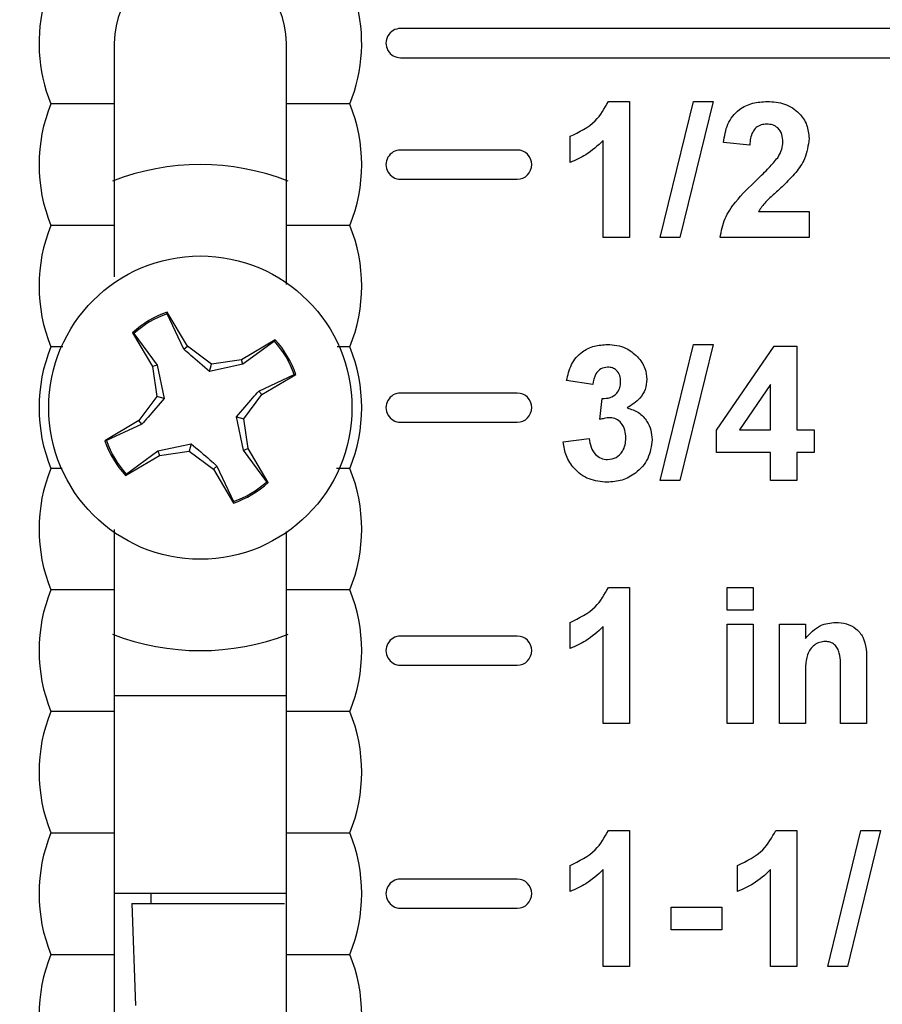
# Model space of a CAD drawing. Header units: inches. Extents: x 0.3 to 33.8, y 0.2 to 21.7.
# Tile 145 of 209: x 25.87 to 26.048, y 9.486 to 9.689. Entities that reach past the tile are written whole.
import ezdxf

# ---------------------------------------------------------------- set-up
doc = ezdxf.new("R2010")
doc.units = ezdxf.units.IN
doc.header["$MEASUREMENT"] = 0
doc.layers.add('BORDERS', color=7, linetype='Continuous')
doc.styles.add('SLDTEXTSTYLE0', font='TXT', dxfattribs={"width": 0.75})
doc.dimstyles.new('SLDDIMSTYLE0', dxfattribs={"dimtxt": 0.1377952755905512, "dimasz": 0.14, "dimexe": 0, "dimexo": 0.0625, "dimgap": 0.0344488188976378, "dimtad": 1, "dimdec": 3, "dimlfac": 5, "dimrnd": 1e-09, "dimzin": 12, "dimdsep": 46, "dimtxsty": 'SLDTEXTSTYLE0', "dimblk1": 'CLOSED', "dimblk2": 'CLOSED', "dimsah": 1, "dimcen": 0.09, "dimadec": 0, "dimazin": 3, "dimtfac": 1, "dimtdec": 3, "dimtofl": 0, "dimtmove": 0, "dimatfit": 3, "dimldrblk": 'CLOSED', "dimfxl": 0, "dimfrac": 2, "dimtolj": 1, "dimtzin": 12, "dimarcsym": 0})
doc.dimstyles.new('SLDDIMSTYLE1', dxfattribs={"dimtxt": 0.1377952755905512, "dimasz": 0.14, "dimexe": 0, "dimexo": 0.0625, "dimgap": 0.0344488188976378, "dimtad": 1, "dimdec": 3, "dimlfac": 5, "dimrnd": 1e-09, "dimzin": 4, "dimdsep": 46, "dimtxsty": 'SLDTEXTSTYLE0', "dimblk1": 'CLOSED', "dimblk2": 'CLOSED', "dimsah": 1, "dimcen": 0.09, "dimadec": 0, "dimazin": 1, "dimtfac": 1, "dimtdec": 3, "dimtofl": 0, "dimtmove": 0, "dimatfit": 3, "dimldrblk": 'CLOSED', "dimfxl": 0, "dimfrac": 2, "dimtolj": 1, "dimtzin": 12, "dimarcsym": 0})

# ---------------------------------------------------------------- blocks, each defined once
blk = doc.blocks.new('_Closed')
at = {"color": 0, "linetype": 'ByBlock', "lineweight": -2}
for p, q in [((-1, 0.166667), (0, 0)), ((-1, 0.166667), (-1, -0.166667)), ((0, 0), (-1, -0.166667)), ((0, 0), (-1, 0))]:
    blk.add_line(p, q, dxfattribs=at)
blk = doc.blocks.new('_D_13')
at = {"layer": 'BORDERS'}
for p, q in [((24.19504280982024, 11.58145386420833), (24.15305831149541, 11.58145386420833)), ((24.15305831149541, 11.58145386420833), (24.15305831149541, 11.36270386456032)), ((24.50048900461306, 11.58145386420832), (24.54247350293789, 11.58145386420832)), ((24.54247350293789, 11.58145386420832), (24.54247350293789, 11.36270386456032)), ((24.15305831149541, 11.36270386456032), (24.19504280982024, 11.36270386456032)), ((24.54247350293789, 11.36270386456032), (24.50048900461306, 11.36270386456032)), ((22.72102664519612, 9.426472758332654), (22.72102664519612, 11.19590733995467)), ((26.24497681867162, 9.157334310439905), (26.24497681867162, 11.19590733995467)), ((26.24497681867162, 11.15653726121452), (22.72102664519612, 11.15653726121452))]:
    blk.add_line(p, q, dxfattribs=at)
at = {"layer": 'BORDERS', "xscale": 0.14, "yscale": 0.14, "rotation": 180.0000000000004}
blk.add_blockref('_Closed', (22.72102664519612, 11.15653726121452, -0.1545014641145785), dxfattribs=at)
at = {"layer": 'BORDERS', "xscale": 0.14, "yscale": 0.14}
blk.add_blockref('_Closed', (26.24497681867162, 11.15653726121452, -0.1545014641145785), dxfattribs=at)
at = {"layer": 'BORDERS', "char_height": 0.1377952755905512, "attachment_point": 1, "style": 'SLDTEXTSTYLE0'}
for s, insert in [('448', (24.19504280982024, 11.54033130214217)), ('17.620', (24.06777354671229, 11.33416470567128))]:
    blk.add_mtext(s, dxfattribs=dict(at, insert=insert))
blk = doc.blocks.new('_D_14')
at = {"layer": 'BORDERS'}
for p, q in [((24.14413510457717, 12.30187955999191), (24.10215060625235, 12.30187955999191)), ((24.10215060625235, 12.30187955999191), (24.10215060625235, 12.08312956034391)), ((24.55139670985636, 12.30187955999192), (24.59338120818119, 12.30187955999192)), ((24.59338120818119, 12.30187955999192), (24.59338120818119, 12.08312956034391)), ((24.10215060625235, 12.08312956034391), (24.14413510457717, 12.08312956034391)), ((24.59338120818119, 12.08312956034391), (24.55139670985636, 12.08312956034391)), ((18.4635266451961, 9.641505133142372), (18.46352664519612, 11.9163330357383)), ((27.31497681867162, 9.557586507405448), (27.31497681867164, 11.91633303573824)), ((18.46352664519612, 11.87696295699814), (27.31497681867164, 11.87696295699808))]:
    blk.add_line(p, q, dxfattribs=at)
at = {"layer": 'BORDERS', "xscale": 0.14, "yscale": 0.14}
for p, rotation in [((18.46352664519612, 11.87696295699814, -0.1545014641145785), 180), ((27.31497681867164, 11.87696295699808, -0.1545014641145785), 360)]:
    blk.add_blockref('_Closed', p, dxfattribs=dict(at, rotation=rotation))
at = {"layer": 'BORDERS', "char_height": 0.1377952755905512, "attachment_point": 1, "style": 'SLDTEXTSTYLE0'}
for s, insert in [('1124', (24.14413510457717, 12.26075699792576)), ('44.257', (24.06777354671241, 12.05459040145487))]:
    blk.add_mtext(s, dxfattribs=dict(at, insert=insert))

msp = doc.modelspace()

# ---------------------------------------------------------------- linework, layer by layer
at = {"color": 7, "linetype": 'Continuous', "lineweight": 25}
for p, q in [((26.14267681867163, 9.686964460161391), (25.94867681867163, 9.686964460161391)), ((25.94867681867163, 9.680964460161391), (26.14267681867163, 9.680964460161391)), ((25.99143483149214, 9.671964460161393), (25.99575374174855, 9.671964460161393)), ((25.99575374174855, 9.671964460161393), (25.99575374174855, 9.64396446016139)), ((26.00210310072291, 9.64396446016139), (26.00892922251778, 9.67196446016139)), ((26.01298451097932, 9.67196446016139), (26.00616399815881, 9.64396446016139)), ((26.00892922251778, 9.67196446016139), (26.01298451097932, 9.67196446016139)), ((25.93823376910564, 9.671464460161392), (25.92517681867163, 9.671464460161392)), ((25.98354861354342, 9.659400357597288), (25.98354861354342, 9.664784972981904)), ((25.99036912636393, 9.64396446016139), (25.99036912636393, 9.663898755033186)), ((26.02052297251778, 9.662990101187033), (26.01513835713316, 9.663517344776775)), ((25.97267681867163, 9.661964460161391), (25.94867681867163, 9.661964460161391)), ((25.94867681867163, 9.65596446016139), (25.97267681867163, 9.65596446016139)), ((26.02232345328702, 9.649349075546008), (26.03272810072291, 9.649349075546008)), ((26.03272810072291, 9.649349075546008), (26.03272810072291, 9.64396446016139)), ((25.93823376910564, 9.646464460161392), (25.92517681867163, 9.646464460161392)), ((25.99575374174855, 9.64396446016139), (25.99036912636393, 9.64396446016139)), ((26.00616399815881, 9.64396446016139), (26.00210310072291, 9.64396446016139)), ((26.03272810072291, 9.64396446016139), (26.01442040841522, 9.64396446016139)), ((25.90480137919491, 9.621641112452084), (25.90066747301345, 9.628618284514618)), ((25.90068047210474, 9.628295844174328), (25.90066747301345, 9.628618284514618)), ((25.90407447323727, 9.62098898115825), (25.90068047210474, 9.628295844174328)), ((25.89350952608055, 9.624377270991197), (25.89764343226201, 9.61740009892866)), ((25.8937860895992, 9.624210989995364), (25.89350952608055, 9.624377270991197)), ((25.8937860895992, 9.624210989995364), (25.89856456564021, 9.61772441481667)), ((25.92288962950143, 9.622931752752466), (25.9159124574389, 9.618797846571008)), ((25.9227233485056, 9.622655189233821), (25.92288962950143, 9.622931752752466)), ((25.87921252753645, 9.621464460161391), (25.87671986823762, 9.621464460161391)), ((25.90407447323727, 9.62098898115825), (25.90480137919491, 9.621641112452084)), ((25.90976805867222, 9.617918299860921), (25.90480137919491, 9.621641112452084)), ((25.9227233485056, 9.622655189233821), (25.9162367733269, 9.61787671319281)), ((25.93823376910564, 9.621464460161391), (25.93560559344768, 9.621464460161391)), ((26.00210310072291, 9.593964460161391), (26.00892922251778, 9.621964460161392)), ((26.01298451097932, 9.621964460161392), (26.00616399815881, 9.593964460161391)), ((26.00892922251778, 9.621964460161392), (26.01298451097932, 9.621964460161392)), ((26.01370245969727, 9.60435788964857), (26.02554300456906, 9.621605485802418)), ((26.02554300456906, 9.621605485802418), (26.03021528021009, 9.621605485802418)), ((26.03021528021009, 9.621605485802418), (26.03021528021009, 9.604374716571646)), ((25.89856456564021, 9.61772441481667), (25.89764343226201, 9.61740009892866)), ((25.89764343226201, 9.61740009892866), (25.8985229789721, 9.61125570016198)), ((25.89856456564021, 9.61772441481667), (25.90003554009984, 9.61086864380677)), ((25.90938100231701, 9.616405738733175), (25.90976805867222, 9.617918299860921)), ((25.9162367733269, 9.61787671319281), (25.90938100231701, 9.616405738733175)), ((25.9159124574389, 9.618797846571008), (25.90976805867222, 9.617918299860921)), ((25.9162367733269, 9.61787671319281), (25.9159124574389, 9.618797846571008)), ((25.91950133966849, 9.612366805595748), (25.92680820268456, 9.615760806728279)), ((25.92015347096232, 9.611639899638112), (25.92713064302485, 9.61577380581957)), ((25.92680820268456, 9.615760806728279), (25.92713064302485, 9.61577380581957)), ((25.98821528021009, 9.61370804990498), (25.98283066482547, 9.614515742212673)), ((26.02483066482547, 9.613696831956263), (26.01843082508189, 9.604374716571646)), ((26.02483066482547, 9.604374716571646), (26.02483066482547, 9.613696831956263)), ((25.8985229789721, 9.61125570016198), (25.89480016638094, 9.60628902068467)), ((25.90003554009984, 9.61086864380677), (25.8985229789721, 9.61125570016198)), ((25.91643065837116, 9.606673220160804), (25.92015347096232, 9.611639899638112)), ((25.91950133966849, 9.612366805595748), (25.92015347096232, 9.611639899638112)), ((25.97267681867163, 9.61196446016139), (25.94867681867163, 9.61196446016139)), ((25.98965117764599, 9.60648929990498), (25.99015598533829, 9.610836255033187)), ((25.91638907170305, 9.600204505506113), (25.91491809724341, 9.607060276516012)), ((25.91491809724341, 9.607060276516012), (25.91643065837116, 9.606673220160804)), ((25.89480016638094, 9.60628902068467), (25.8878229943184, 9.602155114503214)), ((25.89545229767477, 9.605562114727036), (25.88814543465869, 9.602168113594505)), ((25.89545229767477, 9.605562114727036), (25.89480016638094, 9.60628902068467)), ((25.91731020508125, 9.600528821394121), (25.91643065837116, 9.606673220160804)), ((25.94867681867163, 9.605964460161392), (25.97267681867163, 9.605964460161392)), ((26.01370245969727, 9.599708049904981), (26.01370245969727, 9.60435788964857)), ((26.01843082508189, 9.604374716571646), (26.02483066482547, 9.604374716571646)), ((26.03021528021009, 9.604374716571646), (26.03380502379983, 9.604374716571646)), ((26.03380502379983, 9.604374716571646), (26.03380502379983, 9.599708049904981)), ((25.88814543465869, 9.602168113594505), (25.8878229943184, 9.602155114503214)), ((25.89871686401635, 9.600052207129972), (25.90557263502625, 9.60152318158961)), ((25.90557263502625, 9.60152318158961), (25.90518557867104, 9.60001062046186)), ((25.98211271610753, 9.601917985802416), (25.98749733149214, 9.602579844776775)), ((25.89206400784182, 9.594997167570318), (25.89904117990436, 9.599131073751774)), ((25.89223028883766, 9.595273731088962), (25.89871686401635, 9.600052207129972)), ((25.89871686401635, 9.600052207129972), (25.89904117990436, 9.599131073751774)), ((25.89904117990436, 9.599131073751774), (25.90518557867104, 9.60001062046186)), ((25.90518557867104, 9.60001062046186), (25.91015225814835, 9.596287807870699)), ((25.91638907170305, 9.600204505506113), (25.91731020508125, 9.600528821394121)), ((25.92116754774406, 9.59371793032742), (25.91638907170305, 9.600204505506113)), ((25.9214441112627, 9.593551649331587), (25.91731020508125, 9.600528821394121)), ((26.02483066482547, 9.599708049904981), (26.01370245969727, 9.599708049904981)), ((26.02483066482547, 9.593964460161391), (26.02483066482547, 9.599708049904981)), ((26.03380502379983, 9.599708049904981), (26.03021528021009, 9.599708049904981)), ((26.03021528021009, 9.599708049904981), (26.03021528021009, 9.593964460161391)), ((25.91087916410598, 9.596939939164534), (25.91015225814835, 9.596287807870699)), ((25.91087916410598, 9.596939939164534), (25.91427316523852, 9.589633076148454)), ((25.87905141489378, 9.59646446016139), (25.87671986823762, 9.59646446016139)), ((25.89223028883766, 9.595273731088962), (25.89206400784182, 9.594997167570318)), ((25.91015225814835, 9.596287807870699), (25.91428616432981, 9.589310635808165)), ((25.93823376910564, 9.59646446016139), (25.9354855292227, 9.59646446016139)), ((25.92116754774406, 9.59371793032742), (25.9214441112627, 9.593551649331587)), ((26.00616399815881, 9.593964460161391), (26.00210310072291, 9.593964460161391)), ((26.03021528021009, 9.593964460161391), (26.02483066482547, 9.593964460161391)), ((25.91427316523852, 9.589633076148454), (25.91428616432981, 9.589310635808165)), ((25.93823376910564, 9.57146446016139), (25.92517681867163, 9.57146446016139)), ((25.99143483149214, 9.571964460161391), (25.99575374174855, 9.571964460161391)), ((25.99575374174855, 9.571964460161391), (25.99575374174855, 9.54396446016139)), ((26.01585630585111, 9.571964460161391), (26.02124092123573, 9.571964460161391)), ((26.01585630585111, 9.567297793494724), (26.01585630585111, 9.571964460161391)), ((26.02124092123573, 9.571964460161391), (26.02124092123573, 9.567297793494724)), ((26.02124092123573, 9.567297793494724), (26.01585630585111, 9.567297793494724)), ((25.98354861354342, 9.559400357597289), (25.98354861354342, 9.564784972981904)), ((26.01585630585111, 9.56442599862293), (26.02124092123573, 9.56442599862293)), ((26.01585630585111, 9.54396446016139), (26.01585630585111, 9.56442599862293)), ((26.02124092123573, 9.56442599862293), (26.02124092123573, 9.54396446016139)), ((26.02662553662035, 9.56442599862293), (26.03201015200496, 9.56442599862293)), ((26.02662553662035, 9.54396446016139), (26.02662553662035, 9.56442599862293)), ((26.03201015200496, 9.56442599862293), (26.03201015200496, 9.561475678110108)), ((25.99036912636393, 9.54396446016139), (25.99036912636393, 9.563898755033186)), ((25.97267681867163, 9.561964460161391), (25.94867681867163, 9.561964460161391)), ((26.04457425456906, 9.556618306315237), (26.04457425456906, 9.54396446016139)), ((25.94867681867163, 9.555964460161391), (25.97267681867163, 9.555964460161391)), ((26.03918963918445, 9.54396446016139), (26.03918963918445, 9.554464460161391)), ((26.03201015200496, 9.553280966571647), (26.03201015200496, 9.54396446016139)), ((25.88977681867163, 9.549712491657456), (25.92517681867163, 9.549712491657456)), ((25.93823376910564, 9.546464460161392), (25.92517681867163, 9.546464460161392)), ((25.99575374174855, 9.54396446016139), (25.99036912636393, 9.54396446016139)), ((26.02124092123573, 9.54396446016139), (26.01585630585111, 9.54396446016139)), ((26.03201015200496, 9.54396446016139), (26.02662553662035, 9.54396446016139)), ((26.04457425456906, 9.54396446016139), (26.03918963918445, 9.54396446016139)), ((25.99143483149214, 9.521964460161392), (25.99575374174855, 9.521964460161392)), ((25.99575374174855, 9.521964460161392), (25.99575374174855, 9.493964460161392)), ((26.02589636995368, 9.521964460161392), (26.03021528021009, 9.521964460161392)), ((26.03021528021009, 9.521964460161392), (26.03021528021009, 9.49396446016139)), ((26.03656463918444, 9.49396446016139), (26.04339076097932, 9.52196446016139)), ((26.04744604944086, 9.52196446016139), (26.04062553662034, 9.49396446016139)), ((26.04339076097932, 9.52196446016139), (26.04744604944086, 9.52196446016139)), ((25.87671986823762, 9.521464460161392), (25.88977681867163, 9.521464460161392)), ((25.98354861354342, 9.509400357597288), (25.98354861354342, 9.514784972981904)), ((25.99036912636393, 9.493964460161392), (25.99036912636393, 9.513898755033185)), ((26.01801015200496, 9.509400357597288), (26.01801015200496, 9.514784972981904)), ((26.02483066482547, 9.49396446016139), (26.02483066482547, 9.513898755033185)), ((25.97267681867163, 9.51196446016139), (25.94867681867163, 9.51196446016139)), ((25.92517681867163, 9.508964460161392), (25.88977681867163, 9.508964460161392)), ((25.8973215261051, 9.508964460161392), (25.8973215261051, 9.506964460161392)), ((25.89338451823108, 9.506964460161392), (25.89411785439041, 9.48596446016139)), ((25.89338451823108, 9.506964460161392), (25.9247980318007, 9.506964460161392)), ((25.94867681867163, 9.505964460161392), (25.97267681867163, 9.505964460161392)), ((26.00436912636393, 9.50616958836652), (26.01477938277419, 9.50616958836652)), ((26.00436912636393, 9.501502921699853), (26.00436912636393, 9.50616958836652)), ((26.01477938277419, 9.50616958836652), (26.01477938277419, 9.501502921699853)), ((26.01477938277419, 9.501502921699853), (26.00436912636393, 9.501502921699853)), ((25.87671986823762, 9.496464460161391), (25.88977681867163, 9.496464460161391)), ((25.99575374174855, 9.493964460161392), (25.99036912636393, 9.493964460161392)), ((26.03021528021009, 9.49396446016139), (26.02483066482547, 9.49396446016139)), ((26.04062553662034, 9.49396446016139), (26.03656463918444, 9.49396446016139))]:
    msp.add_line(p, q, dxfattribs=at)
msp.add_circle((25.90747681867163, 9.608964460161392), 0.03119999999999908, dxfattribs=at)
for centre, radius, start, end in [((25.90747681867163, 9.683964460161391), 0.03320000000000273, 337.8825750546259, 202.117424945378), ((25.90747681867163, 9.683964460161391), 0.01770000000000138, 0, 180), ((25.94867681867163, 9.683964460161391), 0.003000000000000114, 90, 270.0000000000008), ((25.90747681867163, 9.65896446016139), 0.0332000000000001, 157.8825750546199, 202.117424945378), ((25.90747681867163, 9.65896446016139), 0.0332000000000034, 337.8825750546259, 22.11742494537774), ((25.94867681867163, 9.65896446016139), 0.003000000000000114, 90, 270.0000000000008), ((25.97267681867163, 9.65896446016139), 0.003000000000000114, 270.0000000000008, 90), ((25.90747681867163, 9.608964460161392), 0.05000000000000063, 68.81520411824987, 111.1852116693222), ((25.90747681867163, 9.633964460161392), 0.0332000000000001, 157.8825750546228, 202.1174249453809), ((25.90747681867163, 9.633964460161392), 0.0332000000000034, 337.882575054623, 22.1174249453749), ((25.90747681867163, 9.608964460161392), 0.02079999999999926, 109.1093674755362, 132.1832855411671), ((25.90747681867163, 9.608964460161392), 0.02049128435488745, 109.3701758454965, 131.922477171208), ((25.90747681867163, 9.608964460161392), 0.02080000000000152, 19.10936747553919, 42.18328554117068), ((25.90747681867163, 9.608964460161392), 0.0332000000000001, 157.8825750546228, 202.1174249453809), ((25.90747681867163, 9.608964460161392), 0.02049128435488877, 19.37017584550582, 41.92247717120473), ((25.90747681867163, 9.608964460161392), 0.0332000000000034, 337.882575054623, 22.1174249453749), ((25.94867681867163, 9.60896446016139), 0.003000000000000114, 90, 270.0000000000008), ((25.97267681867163, 9.60896446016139), 0.003000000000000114, 270.0000000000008, 90), ((25.90747681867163, 9.60896446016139), 0.02079999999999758, 199.1093674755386, 222.1832855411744), ((25.90747681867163, 9.608964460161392), 0.02049128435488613, 199.3701758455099, 221.9224771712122), ((25.90747681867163, 9.583964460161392), 0.0332000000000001, 157.8825750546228, 202.1174249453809), ((25.90747681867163, 9.583964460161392), 0.0332000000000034, 337.882575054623, 22.1174249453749), ((25.90747681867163, 9.608964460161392), 0.02049128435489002, 289.3701758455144, 311.9224771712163), ((25.90747681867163, 9.608964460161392), 0.0208000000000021, 289.1093674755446, 312.1832855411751), ((25.90747681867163, 9.558964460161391), 0.03319999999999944, 157.8825750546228, 202.117424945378), ((25.90747681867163, 9.558964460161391), 0.03320000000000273, 337.8825750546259, 22.1174249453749), ((25.90747681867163, 9.608964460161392), 0.05000000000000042, 248.8451100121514, 291.1586876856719), ((25.94867681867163, 9.558964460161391), 0.003000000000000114, 90, 270.0000000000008), ((25.97267681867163, 9.558964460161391), 0.003000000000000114, 270.0000000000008, 90), ((25.90747681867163, 9.53396446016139), 0.0332000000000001, 157.8825750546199, 202.117424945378), ((25.90747681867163, 9.53396446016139), 0.0332000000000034, 337.8825750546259, 22.11742494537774), ((25.90747681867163, 9.508964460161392), 0.0332000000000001, 157.8825750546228, 202.1174249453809), ((25.90747681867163, 9.508964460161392), 0.0332000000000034, 337.882575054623, 22.1174249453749), ((25.94867681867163, 9.508964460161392), 0.003000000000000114, 90, 270.0000000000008), ((25.97267681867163, 9.508964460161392), 0.003000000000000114, 270.0000000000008, 90), ((25.90747681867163, 9.483964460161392), 0.0332000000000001, 157.8825750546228, 202.1174249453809), ((25.90747681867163, 9.483964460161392), 0.0332000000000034, 337.882575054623, 22.1174249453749)]:
    msp.add_arc(centre, radius, start, end, dxfattribs=at)
for points, knots in [([(25.88977681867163, 9.683964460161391), (25.88977681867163, 9.683730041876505), (25.88977681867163, 9.681668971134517), (25.88977681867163, 9.677193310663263), (25.88977681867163, 9.673545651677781), (25.88977681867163, 9.671464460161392)], [0, 0, 0, 0, 0.05223292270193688, 0.4592463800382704, 1, 1, 1, 1]), ([(25.92517681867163, 9.671464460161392), (25.92517681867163, 9.673737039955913), (25.92517681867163, 9.677600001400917), (25.92517681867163, 9.682108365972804), (25.92517681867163, 9.683964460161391)], [0, 0, 0, 0, 0.5882998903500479, 0.9999999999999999, 0.9999999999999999, 0.9999999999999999, 0.9999999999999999]), ([(25.98354861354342, 9.664784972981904), (25.98544740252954, 9.665685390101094), (25.9888320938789, 9.66729043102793), (25.99064079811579, 9.670538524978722), (25.99143483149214, 9.671964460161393)], [0, 0, 0, 0, 0.5609932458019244, 0.9999999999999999, 0.9999999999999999, 0.9999999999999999, 0.9999999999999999]), ([(26.01513835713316, 9.663517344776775), (26.01533061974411, 9.664803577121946), (26.01571340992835, 9.667364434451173), (26.01802524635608, 9.670333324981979), (26.02109401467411, 9.671763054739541), (26.02312079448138, 9.67189728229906), (26.02413515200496, 9.67196446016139)], [0, 0, 0, 0, 0.2807518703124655, 0.5589701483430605, 0.7792745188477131, 1, 1, 1, 1]), ([(26.02413515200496, 9.67196446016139), (26.02534814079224, 9.671885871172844), (26.02776796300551, 9.67172909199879), (26.03068900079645, 9.669840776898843), (26.03246537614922, 9.667199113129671), (26.03264049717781, 9.665298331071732), (26.03272810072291, 9.664347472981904)], [0, 0, 0, 0, 0.2805720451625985, 0.559720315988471, 0.7797519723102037, 1, 1, 1, 1]), ([(25.88977681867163, 9.671464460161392), (25.88631704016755, 9.671464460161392), (25.88189395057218, 9.671464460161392), (25.87764520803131, 9.671464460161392), (25.87671986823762, 9.671464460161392)], [0, 0, 0, 0, 0.782208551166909, 1, 1, 1, 1]), ([(25.88977681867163, 9.671464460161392), (25.88977681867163, 9.670285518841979), (25.88977681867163, 9.667252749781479), (25.88977681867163, 9.662134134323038), (25.88977681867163, 9.655727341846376), (25.88977681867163, 9.650605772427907), (25.88977681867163, 9.647568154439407), (25.88977681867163, 9.646464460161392)], [0, 0, 0, 0, 0.1552206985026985, 0.399297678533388, 0.5996152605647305, 0.8545233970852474, 0.9999999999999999, 0.9999999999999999, 0.9999999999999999, 0.9999999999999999]), ([(25.92517681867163, 9.646464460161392), (25.92517681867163, 9.647530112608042), (25.92517681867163, 9.650408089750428), (25.92517681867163, 9.655294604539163), (25.92517681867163, 9.661526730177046), (25.92517681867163, 9.666897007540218), (25.92517681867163, 9.670104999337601), (25.92517681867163, 9.671464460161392)], [0, 0, 0, 0, 0.1404568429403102, 0.3793277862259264, 0.5785865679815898, 0.8214162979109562, 0.9999999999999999, 0.9999999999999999, 0.9999999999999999, 0.9999999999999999]), ([(26.02402297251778, 9.667297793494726), (26.02363152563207, 9.667271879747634), (26.02284944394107, 9.667220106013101), (26.02179623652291, 9.66663199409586), (26.02074749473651, 9.665250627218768), (26.02061556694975, 9.66392235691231), (26.02052297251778, 9.662990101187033)], [0, 0, 0, 0, 0.1872361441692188, 0.3740838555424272, 0.5606964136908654, 1, 1, 1, 1]), ([(26.0273434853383, 9.663623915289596), (26.02731489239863, 9.664151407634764), (26.02725788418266, 9.665203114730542), (26.0264631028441, 9.666506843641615), (26.02526549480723, 9.667217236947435), (26.02443760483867, 9.667270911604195), (26.02402297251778, 9.667297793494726)], [0, 0, 0, 0, 0.280619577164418, 0.5594955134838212, 0.7793820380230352, 1, 1, 1, 1]), ([(25.99036912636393, 9.663898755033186), (25.9892325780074, 9.662846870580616), (25.98720211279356, 9.660967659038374), (25.98466540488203, 9.659879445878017), (25.98354861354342, 9.659400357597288)], [0, 0, 0, 0, 0.5597477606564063, 1, 1, 1, 1]), ([(26.02627778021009, 9.660387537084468), (26.02660813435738, 9.660951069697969), (26.02719798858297, 9.661957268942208), (26.02729903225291, 9.663114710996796), (26.0273434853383, 9.663623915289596)], [0, 0, 0, 0, 0.5600606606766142, 1, 1, 1, 1]), ([(26.03272810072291, 9.664347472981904), (26.03254535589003, 9.662907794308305), (26.03221816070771, 9.66033012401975), (26.03068861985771, 9.658245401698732), (26.03001335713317, 9.657325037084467)], [0, 0, 0, 0, 0.5585193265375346, 1, 1, 1, 1]), ([(26.02199252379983, 9.655866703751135), (26.02283960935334, 9.656666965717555), (26.02435162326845, 9.658095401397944), (26.0256894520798, 9.659687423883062), (26.02627778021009, 9.660387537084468)], [0, 0, 0, 0, 0.5602366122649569, 1, 1, 1, 1]), ([(26.01442040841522, 9.64396446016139), (26.01468178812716, 9.645295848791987), (26.01520471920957, 9.647959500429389), (26.01799689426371, 9.651985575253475), (26.02047607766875, 9.654393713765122), (26.02199252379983, 9.655866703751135)], [0, 0, 0, 0, 0.2795770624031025, 0.559337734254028, 1, 1, 1, 1]), ([(26.03001335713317, 9.657325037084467), (26.02915808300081, 9.656400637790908), (26.02774886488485, 9.65487752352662), (26.02559720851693, 9.65295409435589), (26.02374902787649, 9.651339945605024), (26.02279823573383, 9.650012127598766), (26.02232345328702, 9.649349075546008)], [0, 0, 0, 0, 0.3399892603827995, 0.5601935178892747, 0.7803806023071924, 1, 1, 1, 1]), ([(25.88977681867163, 9.646464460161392), (25.88631704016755, 9.646464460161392), (25.88189395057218, 9.646464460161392), (25.87764520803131, 9.646464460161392), (25.87671986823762, 9.646464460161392)], [0, 0, 0, 0, 0.7822085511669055, 1, 1, 1, 1]), ([(25.88977681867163, 9.646464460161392), (25.88977681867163, 9.645284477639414), (25.88977681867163, 9.642249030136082), (25.88977681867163, 9.638606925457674), (25.88977681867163, 9.636145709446), (25.88977681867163, 9.635879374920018)], [0, 0, 0, 0, 0.361891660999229, 0.9309486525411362, 1, 1, 1, 1]), ([(25.92517681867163, 9.634283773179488), (25.92517681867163, 9.634885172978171), (25.92517681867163, 9.637670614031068), (25.92517681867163, 9.641897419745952), (25.92517681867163, 9.645105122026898), (25.92517681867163, 9.646464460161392)], [0, 0, 0, 0, 0.136941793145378, 0.6342590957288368, 1, 1, 1, 1]), ([(25.90938100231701, 9.616405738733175), (25.90804111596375, 9.617538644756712), (25.90614204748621, 9.619144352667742), (25.90454478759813, 9.620569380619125), (25.90407447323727, 9.62098898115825)], [0, 0, 0, 0, 0.7055492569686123, 1, 1, 1, 1]), ([(25.98283066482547, 9.614515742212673), (25.98309462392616, 9.615650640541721), (25.98362043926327, 9.617911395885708), (25.98576560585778, 9.62048629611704), (25.98851608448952, 9.621767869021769), (25.99033445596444, 9.621898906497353), (25.99124412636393, 9.621964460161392)], [0, 0, 0, 0, 0.2807331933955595, 0.5592298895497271, 0.7794974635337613, 0.9999999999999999, 0.9999999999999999, 0.9999999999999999, 0.9999999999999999]), ([(25.99124412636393, 9.621964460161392), (25.99255581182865, 9.621855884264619), (25.9948991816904, 9.621661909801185), (25.99665305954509, 9.620123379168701), (25.99742521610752, 9.619446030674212)], [0, 0, 0, 0, 0.5597432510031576, 1, 1, 1, 1]), ([(25.99742521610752, 9.619446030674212), (25.99803296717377, 9.618672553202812), (25.99911893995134, 9.617290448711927), (25.99927483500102, 9.615550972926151), (25.99934348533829, 9.614784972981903)], [0, 0, 0, 0, 0.5596374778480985, 1, 1, 1, 1]), ([(25.99128899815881, 9.617297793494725), (25.99080106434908, 9.617222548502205), (25.98982382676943, 9.617071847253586), (25.98856956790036, 9.615711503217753), (25.98834968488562, 9.614468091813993), (25.98821528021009, 9.61370804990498)], [0, 0, 0, 0, 0.2793604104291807, 0.5595051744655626, 1, 1, 1, 1]), ([(25.99395886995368, 9.61431381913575), (25.99393116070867, 9.61473767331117), (25.99387586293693, 9.615583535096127), (25.99322299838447, 9.61661198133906), (25.99228860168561, 9.61722331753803), (25.99162242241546, 9.617272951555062), (25.99128899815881, 9.617297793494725)], [0, 0, 0, 0, 0.2804475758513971, 0.5596733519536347, 0.7796155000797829, 1, 1, 1, 1]), ([(25.99015598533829, 9.610836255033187), (25.99070856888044, 9.61085352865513), (25.991809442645, 9.61088794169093), (25.99315956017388, 9.61175251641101), (25.99387051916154, 9.613015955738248), (25.99392939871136, 9.613880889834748), (25.99395886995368, 9.61431381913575)], [0, 0, 0, 0, 0.2804090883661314, 0.5586395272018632, 0.7790838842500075, 1, 1, 1, 1]), ([(25.99934348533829, 9.614784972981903), (25.99927574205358, 9.614082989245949), (25.99914024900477, 9.612678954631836), (25.99778344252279, 9.610473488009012), (25.99625201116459, 9.609497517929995), (25.99531624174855, 9.60890115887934)], [0, 0, 0, 0, 0.2800163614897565, 0.5600595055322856, 1, 1, 1, 1]), ([(25.90003554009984, 9.61086864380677), (25.89890263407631, 9.60952875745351), (25.89729692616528, 9.60762968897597), (25.89587189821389, 9.606032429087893), (25.89545229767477, 9.605562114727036)], [0, 0, 0, 0, 0.7055492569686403, 1, 1, 1, 1]), ([(25.91491809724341, 9.607060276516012), (25.91605100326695, 9.608400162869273), (25.91765671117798, 9.610299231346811), (25.91908173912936, 9.61189649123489), (25.91950133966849, 9.612366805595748)], [0, 0, 0, 0, 0.7055492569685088, 1, 1, 1, 1]), ([(25.99531624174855, 9.60890115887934), (25.99612487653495, 9.608641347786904), (25.99774163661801, 9.608121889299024), (25.99938944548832, 9.606341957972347), (26.00029321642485, 9.604345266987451), (26.00037799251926, 9.603019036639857), (26.00042040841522, 9.602355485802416)], [0, 0, 0, 0, 0.279745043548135, 0.5593138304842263, 0.7795121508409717, 1, 1, 1, 1]), ([(25.99178819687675, 9.606887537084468), (25.99138149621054, 9.606854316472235), (25.99065482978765, 9.606794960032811), (25.98995800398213, 9.606582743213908), (25.98965117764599, 9.60648929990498)], [0, 0, 0, 0, 0.5596800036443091, 1, 1, 1, 1]), ([(25.9950357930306, 9.602708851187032), (25.99500570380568, 9.60326370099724), (25.99494565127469, 9.604371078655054), (25.99420641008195, 9.605758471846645), (25.99309747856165, 9.606726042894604), (25.99222443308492, 9.606833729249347), (25.99178819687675, 9.606887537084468)], [0, 0, 0, 0, 0.2807354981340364, 0.5602961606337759, 0.7802923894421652, 0.9999999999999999, 0.9999999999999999, 0.9999999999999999, 0.9999999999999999]), ([(25.99128338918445, 9.598272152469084), (25.99189304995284, 9.59835896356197), (25.99311372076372, 9.598532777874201), (25.99435499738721, 9.599817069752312), (25.99496215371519, 9.601272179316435), (25.99501122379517, 9.602229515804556), (25.9950357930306, 9.602708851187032)], [0, 0, 0, 0, 0.2788351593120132, 0.5582874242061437, 0.778835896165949, 1, 1, 1, 1]), ([(25.90557263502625, 9.60152318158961), (25.90691252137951, 9.600390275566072), (25.90881158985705, 9.59878456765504), (25.91040884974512, 9.597359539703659), (25.91087916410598, 9.596939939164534)], [0, 0, 0, 0, 0.7055492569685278, 1, 1, 1, 1]), ([(25.99117120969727, 9.593605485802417), (25.98989549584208, 9.593723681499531), (25.98734667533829, 9.59395983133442), (25.98440702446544, 9.59616498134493), (25.98262928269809, 9.598957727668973), (25.98228497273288, 9.600930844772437), (25.98211271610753, 9.601917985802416)], [0, 0, 0, 0, 0.2798589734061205, 0.5591459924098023, 0.7794428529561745, 1, 1, 1, 1]), ([(25.98749733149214, 9.602579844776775), (25.98759261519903, 9.601994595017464), (25.98778281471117, 9.600826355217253), (25.98863054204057, 9.599374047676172), (25.98988465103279, 9.598424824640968), (25.99081725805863, 9.598323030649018), (25.99128338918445, 9.598272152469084)], [0, 0, 0, 0, 0.2807272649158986, 0.5603706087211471, 0.7802665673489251, 1, 1, 1, 1]), ([(26.00042040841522, 9.602355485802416), (26.00025121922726, 9.601025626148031), (25.99991258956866, 9.598363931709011), (25.99733706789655, 9.59550342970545), (25.99430764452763, 9.59383649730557), (25.99221717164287, 9.593682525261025), (25.99117120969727, 9.593605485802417)], [0, 0, 0, 0, 0.2792950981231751, 0.5590050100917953, 0.7793494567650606, 1, 1, 1, 1]), ([(25.88977681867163, 9.583909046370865), (25.88977681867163, 9.583029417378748), (25.88977681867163, 9.579850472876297), (25.88977681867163, 9.575605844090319), (25.88977681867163, 9.572568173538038), (25.88977681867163, 9.57146446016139)], [0, 0, 0, 0, 0.1958574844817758, 0.7078212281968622, 1, 1, 1, 1]), ([(25.92517681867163, 9.57146446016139), (25.92517681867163, 9.572530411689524), (25.92517681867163, 9.575409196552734), (25.92517681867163, 9.579468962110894), (25.92517681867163, 9.582548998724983), (25.92517681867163, 9.583472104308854)], [0, 0, 0, 0, 0.2916718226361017, 0.7877097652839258, 0.9999999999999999, 0.9999999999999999, 0.9999999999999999, 0.9999999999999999]), ([(25.88977681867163, 9.57146446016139), (25.88631704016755, 9.57146446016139), (25.88189395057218, 9.57146446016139), (25.87764520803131, 9.57146446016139), (25.87671986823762, 9.57146446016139)], [0, 0, 0, 0, 0.782208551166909, 1, 1, 1, 1]), ([(25.88977681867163, 9.57146446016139), (25.88977681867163, 9.57028551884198), (25.88977681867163, 9.56725274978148), (25.88977681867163, 9.562134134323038), (25.88977681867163, 9.555727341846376), (25.88977681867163, 9.550605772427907), (25.88977681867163, 9.547568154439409), (25.88977681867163, 9.546464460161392)], [0, 0, 0, 0, 0.1552206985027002, 0.3992976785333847, 0.5996152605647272, 0.8545233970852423, 1, 1, 1, 1]), ([(25.92517681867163, 9.546464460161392), (25.92517681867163, 9.54753011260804), (25.92517681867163, 9.550408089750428), (25.92517681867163, 9.555294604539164), (25.92517681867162, 9.561526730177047), (25.92517681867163, 9.566897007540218), (25.92517681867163, 9.570104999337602), (25.92517681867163, 9.57146446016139)], [0, 0, 0, 0, 0.1404568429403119, 0.3793277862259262, 0.5785865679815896, 0.8214162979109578, 1, 1, 1, 1]), ([(25.98354861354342, 9.564784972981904), (25.98544740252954, 9.565685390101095), (25.9888320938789, 9.56729043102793), (25.99064079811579, 9.570538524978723), (25.99143483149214, 9.571964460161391)], [0, 0, 0, 0, 0.5609932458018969, 1, 1, 1, 1]), ([(26.03201015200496, 9.561475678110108), (26.03295878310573, 9.562520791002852), (26.03465430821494, 9.56438876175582), (26.03713690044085, 9.564663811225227), (26.03823050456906, 9.564784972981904)], [0, 0, 0, 0, 0.5594910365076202, 1, 1, 1, 1]), ([(26.03823050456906, 9.564784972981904), (26.03896992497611, 9.5647230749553), (26.04044802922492, 9.564599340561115), (26.04248953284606, 9.563590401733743), (26.04455719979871, 9.560982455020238), (26.04456722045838, 9.558418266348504), (26.04457425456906, 9.556618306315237)], [0, 0, 0, 0, 0.1873300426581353, 0.3744734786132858, 0.5609048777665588, 1, 1, 1, 1]), ([(25.99036912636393, 9.563898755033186), (25.9892325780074, 9.562846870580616), (25.98720211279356, 9.560967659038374), (25.98466540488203, 9.559879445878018), (25.98354861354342, 9.559400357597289)], [0, 0, 0, 0, 0.5597477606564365, 1, 1, 1, 1]), ([(26.03611031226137, 9.560836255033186), (26.03570174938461, 9.560802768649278), (26.03488472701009, 9.56073580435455), (26.03379207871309, 9.560132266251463), (26.0329156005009, 9.559262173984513), (26.03186727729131, 9.557017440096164), (26.03194665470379, 9.554941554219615), (26.03201015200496, 9.553280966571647)], [0, 0, 0, 0, 0.1250324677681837, 0.2500332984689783, 0.3750263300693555, 0.5000575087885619, 1, 1, 1, 1]), ([(26.03918963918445, 9.554464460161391), (26.03923350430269, 9.555817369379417), (26.03928831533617, 9.55750787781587), (26.03865390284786, 9.559438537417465), (26.0380107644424, 9.56023295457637), (26.03711948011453, 9.56075873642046), (26.03644679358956, 9.560810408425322), (26.03611031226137, 9.560836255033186)], [0, 0, 0, 0, 0.5005965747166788, 0.6255133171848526, 0.7503216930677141, 0.8751096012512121, 1, 1, 1, 1]), ([(25.88977681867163, 9.546464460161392), (25.88631704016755, 9.546464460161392), (25.88189395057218, 9.546464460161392), (25.87764520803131, 9.546464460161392), (25.87671986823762, 9.546464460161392)], [0, 0, 0, 0, 0.782208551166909, 1, 1, 1, 1]), ([(25.88977681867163, 9.546464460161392), (25.88977681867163, 9.545218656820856), (25.88977681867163, 9.542093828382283), (25.88977681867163, 9.536829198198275), (25.88977681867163, 9.530304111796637), (25.88977681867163, 9.525332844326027), (25.88977681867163, 9.522401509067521), (25.88977681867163, 9.521464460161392)], [0, 0, 0, 0, 0.1639272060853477, 0.4111759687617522, 0.61278566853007, 0.8762206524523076, 1, 1, 1, 1]), ([(25.92517681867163, 9.521464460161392), (25.92517681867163, 9.522710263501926), (25.92517681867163, 9.525835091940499), (25.92517681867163, 9.53109972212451), (25.92517681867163, 9.537624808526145), (25.92517681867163, 9.542596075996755), (25.92517681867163, 9.54552741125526), (25.92517681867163, 9.546464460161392)], [0, 0, 0, 0, 0.1639272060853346, 0.4111759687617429, 0.6127856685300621, 0.8762206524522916, 1, 1, 1, 1]), ([(25.98354861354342, 9.514784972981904), (25.98544740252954, 9.515685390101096), (25.9888320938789, 9.51729043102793), (25.99064079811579, 9.520538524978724), (25.99143483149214, 9.521964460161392)], [0, 0, 0, 0, 0.5609932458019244, 0.9999999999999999, 0.9999999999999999, 0.9999999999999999, 0.9999999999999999]), ([(26.01801015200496, 9.514784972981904), (26.01990894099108, 9.515685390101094), (26.02329363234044, 9.51729043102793), (26.02510233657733, 9.520538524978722), (26.02589636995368, 9.521964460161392)], [0, 0, 0, 0, 0.5609932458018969, 1, 1, 1, 1]), ([(25.88977681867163, 9.521464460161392), (25.88977681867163, 9.520398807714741), (25.88977681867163, 9.517520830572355), (25.88977681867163, 9.51263431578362), (25.88977681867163, 9.506402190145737), (25.88977681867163, 9.501031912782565), (25.88977681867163, 9.497823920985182), (25.88977681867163, 9.496464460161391)], [0, 0, 0, 0, 0.1404568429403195, 0.379327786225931, 0.5785865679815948, 0.8214162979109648, 1, 1, 1, 1]), ([(25.92517681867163, 9.521464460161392), (25.92863659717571, 9.521464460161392), (25.93305968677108, 9.521464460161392), (25.93730842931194, 9.521464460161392), (25.93823376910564, 9.521464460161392)], [0, 0, 0, 0, 0.782208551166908, 1, 1, 1, 1]), ([(25.92517681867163, 9.496464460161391), (25.92517681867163, 9.497643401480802), (25.92517681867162, 9.500676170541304), (25.92517681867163, 9.505794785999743), (25.92517681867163, 9.512201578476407), (25.92517681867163, 9.517323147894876), (25.92517681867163, 9.520360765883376), (25.92517681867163, 9.521464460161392)], [0, 0, 0, 0, 0.1552206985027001, 0.3992976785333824, 0.5996152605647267, 0.8545233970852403, 0.9999999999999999, 0.9999999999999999, 0.9999999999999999, 0.9999999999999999]), ([(25.99036912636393, 9.513898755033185), (25.9892325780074, 9.512846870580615), (25.98720211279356, 9.510967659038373), (25.98466540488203, 9.509879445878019), (25.98354861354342, 9.509400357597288)], [0, 0, 0, 0, 0.5597477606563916, 1, 1, 1, 1]), ([(26.02483066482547, 9.513898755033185), (26.02369411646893, 9.512846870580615), (26.0216636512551, 9.510967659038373), (26.01912694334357, 9.509879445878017), (26.01801015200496, 9.509400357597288)], [0, 0, 0, 0, 0.5597477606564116, 1, 1, 1, 1]), ([(25.88977681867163, 9.496464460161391), (25.88977681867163, 9.495398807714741), (25.88977681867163, 9.492520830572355), (25.88977681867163, 9.48763431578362), (25.88977681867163, 9.481402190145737), (25.88977681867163, 9.476031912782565), (25.88977681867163, 9.472823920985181), (25.88977681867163, 9.47146446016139)], [0, 0, 0, 0, 0.1404568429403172, 0.3793277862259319, 0.5785865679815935, 0.8214162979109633, 1, 1, 1, 1]), ([(25.92517681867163, 9.496464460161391), (25.92863659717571, 9.496464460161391), (25.93305968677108, 9.496464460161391), (25.93730842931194, 9.496464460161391), (25.93823376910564, 9.496464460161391)], [0, 0, 0, 0, 0.782208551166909, 1, 1, 1, 1]), ([(25.92517681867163, 9.47146446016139), (25.92517681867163, 9.472643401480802), (25.92517681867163, 9.475676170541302), (25.92517681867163, 9.480794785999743), (25.92517681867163, 9.487201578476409), (25.92517681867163, 9.492323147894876), (25.92517681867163, 9.495360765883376), (25.92517681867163, 9.496464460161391)], [0, 0, 0, 0, 0.1552206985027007, 0.3992976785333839, 0.599615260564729, 0.8545233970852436, 1, 1, 1, 1])]:
    msp.add_open_spline(points, degree=3, knots=knots, dxfattribs=at)

# ---------------------------------------------------------------- dimensions: what is measured, and where the dimension line sits
at = {"layer": 'BORDERS'}
for base, p1, p2, dimstyle, picture, middle in [((27.31497681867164, 11.87696295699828), (18.4635266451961, 9.602135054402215), (27.31497681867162, 9.51821642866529), 'SLDDIMSTYLE0', '_D_14', (24.3477658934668, 11.8769629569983)), ((22.72102664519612, 11.15653726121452), (26.24497681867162, 9.117964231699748), (22.72102664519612, 9.387102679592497), 'SLDDIMSTYLE1', '_D_13', (24.34776589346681, 11.15653726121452))]:
    dim = msp.add_linear_dim(base=base, p1=p1, p2=p2, dimstyle=dimstyle, dxfattribs=at)
    dim.commit()
    dim.dimension.update_dxf_attribs({"geometry": picture, "text_midpoint": middle, "dimtype": 160})

doc.saveas('drawing.dxf')
